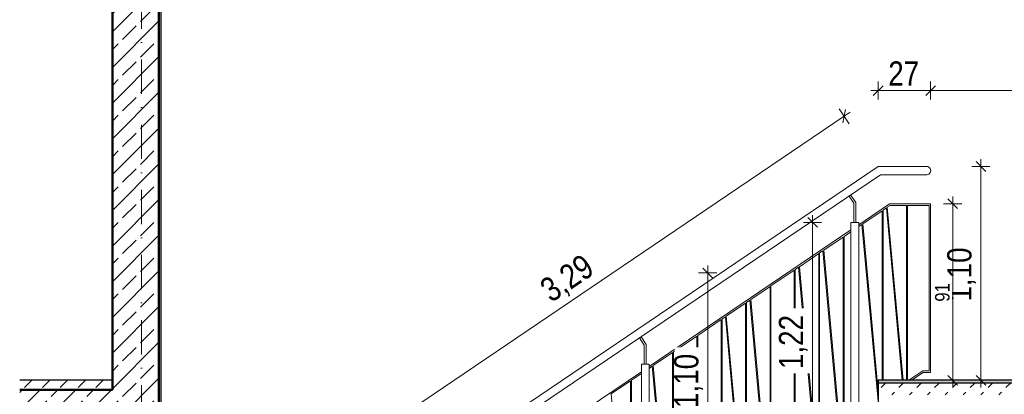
# Model space of a CAD drawing. Header units: metres. Extents: x -58265 to 688021, y -56222 to 35250.
# Tile 40 of 67: x 554291 to 559363, y -47361 to -45433. Entities that reach past the tile are written whole.
import ezdxf

# ---------------------------------------------------------------- set-up
doc = ezdxf.new("R2010")
doc.units = ezdxf.units.M
doc.header["$LTSCALE"] = 0.05
doc.linetypes.add('Strichpunktlinie', pattern=[13405.555248, 7055.555344, -3527.777672, 0, -2822.222233])
doc.linetypes.add('Wipeout_Contour', pattern=[20000, 0, -20000])
for name, color, linetype in [('A_1_Bauteilschraffuren', 7, 'Continuous'), ('A_1_Schraffuren', 7, 'Continuous'), ('A_1_Wände_Innen_Massiv', 7, 'Continuous'), ('A_4_Detail_Inhalt', 7, 'Continuous'), ('A_5_Detail_Bemaßung', 7, 'Continuous'), ('A_5_Detail_Inhalt', 7, 'Continuous')]:
    doc.layers.add(name, color=color, linetype=linetype)
doc.styles.add('ERSTELLTER_STIL_2', font='txt')
doc.dimstyles.new('ERSTELLTER_STIL__5', dxfattribs={"dimtxt": 125, "dimasz": 47.5, "dimexe": 0.18, "dimexo": 0.0625, "dimgap": 0, "dimtad": 1, "dimtih": 1, "dimtoh": 1, "dimlfac": 0.001, "dimzin": 0, "dimdsep": 46, "dimtxsty": 'ERSTELLTER_STIL_2', "dimblk": 'ARROWHEAD_6', "dimblk1": 'ARROWHEAD_6', "dimblk2": 'ARROWHEAD_6', "dimcen": 0.09, "dimse1": 1, "dimse2": 1, "dimclrd": 7, "dimclre": 7, "dimclrt": 7, "dimazin": 0, "dimtfac": 1, "dimtdec": 4, "dimtmove": 0, "dimatfit": 3, "dimfxl": 1, "dimtolj": 1, "dimtzin": 0, "dimarcsym": 0})
doc.dimstyles.new('ERSTELLTER_STIL__6', dxfattribs={"dimtxt": 125, "dimasz": 47.5, "dimexe": 0.18, "dimexo": 0.0625, "dimgap": 0, "dimtad": 1, "dimlfac": 0.001, "dimzin": 0, "dimdsep": 46, "dimtxsty": 'ERSTELLTER_STIL_2', "dimblk": 'ARROWHEAD_6', "dimblk1": 'ARROWHEAD_6', "dimblk2": 'ARROWHEAD_6', "dimcen": 0.09, "dimse1": 1, "dimse2": 1, "dimclrd": 7, "dimclre": 7, "dimclrt": 7, "dimazin": 0, "dimtfac": 1, "dimtdec": 4, "dimtmove": 0, "dimatfit": 3, "dimfxl": 1, "dimtolj": 1, "dimtzin": 0, "dimarcsym": 0})
doc.dimstyles.new('ERSTELLTER_STIL__8', dxfattribs={"dimtxt": 75, "dimasz": 47.5, "dimexe": 0.18, "dimexo": 0.0625, "dimgap": 0, "dimtad": 1, "dimlfac": 0.001, "dimzin": 0, "dimdsep": 46, "dimtxsty": 'ERSTELLTER_STIL_2', "dimblk": 'ARROWHEAD_6', "dimblk1": 'ARROWHEAD_6', "dimblk2": 'ARROWHEAD_6', "dimcen": 0.09, "dimse1": 1, "dimse2": 1, "dimclrd": 7, "dimclre": 7, "dimclrt": 7, "dimazin": 0, "dimtfac": 1, "dimtdec": 4, "dimtmove": 0, "dimatfit": 3, "dimfxl": 1, "dimtolj": 1, "dimtzin": 0, "dimarcsym": 0})
pattern_1 = [(45, (521223.22, -54588.84), (-91.9239, 91.9239), []), (45, (521177.26, -54542.88), (-91.9239, 91.9239), [97.5, -32.5])]
pattern_2 = [(45, (521223.22, -54588.84), (-91.9239, 91.9239), [97.5, -32.5]), (45, (521223.22, -54496.92), (-91.9239, 91.9239), [97.5, -32.5])]

# ---------------------------------------------------------------- blocks, each defined once
blk = doc.blocks.new('*D47', base_point=(521223.2, -54588.8))
at = {"layer": 'A_5_Detail_Bemaßung', "color": 7, "linetype": 'Continuous', "lineweight": 15}
for p, q in [((555008.5, -47762.4), (555008.5, -47668.7)), ((555998.5, -47762.4), (555998.5, -47668.7)), ((554971, -47715.6), (555008.5, -47715.6)), ((555033.5, -47690.6), (554983.5, -47740.6)), ((555008.5, -47715.6), (555998.5, -47715.6)), ((556023.5, -47690.6), (555973.5, -47740.6))]:
    blk.add_line(p, q, dxfattribs=at)
at = {"color": 254, "linetype": 'Wipeout_Contour', "lineweight": 0, "ltscale": 2229726.12484301}
blk.add_wipeout([(555226.5, -47711.8), (555559.7, -47711.8), (555559.7, -47544.3), (555226.5, -47544.3)], dxfattribs=at).dxf.layer = 'A_1_Schraffuren'
at = {"color": 254, "linetype": 'Wipeout_Contour', "lineweight": 0, "ltscale": 2231599.255427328}
blk.add_wipeout([(555731.4, -47711.8), (555994.7, -47711.8), (555994.7, -47544.3), (555731.4, -47544.3)], dxfattribs=at).dxf.layer = 'A_1_Schraffuren'
at = {"layer": 'A_5_Detail_Bemaßung', "color": 7, "lineweight": 15, "char_height": 125, "attachment_point": 7, "style": 'ERSTELLTER_STIL_2'}
for s, insert in [('\\A1;{\\pql;\\fSwis721 Cn BT|b0|i0|c0|p0;\\W1.000000;26\\fSwis721 Cn BT|b0|i0|c0|p0;\\W1.000000;\\A1{\\H.66x;\\S5^  ;}}', (555752.7, -47700.3)), ('\\A1;{\\pql;\\fSwis721 Cn BT|b0|i0|c0|p0;\\W1.000000;1,00}', (555247.7, -47690.6))]:
    blk.add_mtext(s, dxfattribs=dict(at, insert=insert))
blk = doc.blocks.new('ARROWHEAD_6')
at = {"color": 0, "linetype": 'Continuous', "lineweight": 0}
for p, q in [((0, 0), (-1, 0)), ((-0.5, -0.5), (0.5, 0.5))]:
    blk.add_line(p, q, dxfattribs=at)
blk = doc.blocks.new('*D49', base_point=(521223.2, -54588.8))
at = {"layer": 'A_5_Detail_Bemaßung', "color": 7, "linetype": 'Continuous', "lineweight": 15}
for p, q in [((559242.6, -46188.8), (559242.6, -46151.3)), ((559289.5, -46188.8), (559195.7, -46188.8)), ((559267.6, -46213.8), (559217.6, -46163.8)), ((559242.6, -47288.8), (559242.6, -46188.8)), ((559217.6, -47263.8), (559267.6, -47313.8)), ((559289.5, -47288.8), (559195.7, -47288.8)), ((559242.6, -47326.3), (559242.6, -47288.8))]:
    blk.add_line(p, q, dxfattribs=at)
at = {"color": 254, "linetype": 'Wipeout_Contour', "lineweight": 0, "ltscale": 2244420.477596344}
blk.add_wipeout([(559238.8, -46905.4), (559238.8, -46572.2), (559071.3, -46572.2), (559071.3, -46905.4)], dxfattribs=at).dxf.layer = 'A_1_Schraffuren'
at = {"layer": 'A_5_Detail_Bemaßung', "color": 7, "lineweight": 15, "insert": (559217.6, -46884.2), "char_height": 125, "attachment_point": 7, "rotation": 90, "style": 'ERSTELLTER_STIL_2'}
blk.add_mtext('\\A1;{\\pql;\\fSwis721 Cn BT|b0|i0|c0|p0;\\W1.000000;1,10}', dxfattribs=at)
blk = doc.blocks.new('*D54', base_point=(521223.2, -54588.8))
at = {"layer": 'A_5_Detail_Bemaßung', "color": 7, "linetype": 'Continuous', "lineweight": 15}
for p, q in [((557860.7, -46761.3), (557810.7, -46711.3)), ((557835.7, -46736.3), (557835.7, -46698.8)), ((557882.6, -46736.3), (557788.8, -46736.3)), ((557835.7, -47836.3), (557835.7, -46736.3)), ((557810.7, -47811.3), (557860.7, -47861.3)), ((557882.6, -47836.3), (557788.8, -47836.3)), ((557835.7, -47873.8), (557835.7, -47836.3))]:
    blk.add_line(p, q, dxfattribs=at)
at = {"color": 254, "linetype": 'Wipeout_Contour', "lineweight": 0, "ltscale": 2238996.460272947}
blk.add_wipeout([(557831.9, -47452.9), (557831.9, -47119.7), (557664.4, -47119.7), (557664.4, -47452.9)], dxfattribs=at).dxf.layer = 'A_1_Schraffuren'
at = {"layer": 'A_5_Detail_Bemaßung', "color": 7, "lineweight": 15, "insert": (557810.7, -47431.7), "char_height": 125, "attachment_point": 7, "rotation": 90, "style": 'ERSTELLTER_STIL_2'}
blk.add_mtext('\\A1;{\\pql;\\fSwis721 Cn BT|b0|i0|c0|p0;\\W1.000000;1,10}', dxfattribs=at)
blk = doc.blocks.new('*D57', base_point=(521223.2, -54588.8))
at = {"layer": 'A_5_Detail_Bemaßung', "color": 7, "linetype": 'Continuous', "lineweight": 15}
for p, q in [((558713.5, -45844.6), (558713.5, -45750.8)), ((558983.5, -45844.6), (558983.5, -45750.8)), ((558676, -45797.7), (558713.5, -45797.7)), ((558738.5, -45772.7), (558688.5, -45822.7)), ((558713.5, -45797.7), (558983.5, -45797.7)), ((559008.5, -45772.7), (558958.5, -45822.7))]:
    blk.add_line(p, q, dxfattribs=at)
at = {"color": 254, "linetype": 'Wipeout_Contour', "lineweight": 0, "ltscale": 2242859.081265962}
blk.add_wipeout([(558744.2, -45794), (558952.7, -45794), (558952.7, -45626.5), (558744.2, -45626.5)], dxfattribs=at).dxf.layer = 'A_1_Schraffuren'
at = {"layer": 'A_5_Detail_Bemaßung', "color": 7, "lineweight": 15, "insert": (558765.5, -45772.7), "char_height": 125, "attachment_point": 7, "style": 'ERSTELLTER_STIL_2'}
blk.add_mtext('\\A1;{\\pql;\\fSwis721 Cn BT|b0|i0|c0|p0;\\W1.000000;27}', dxfattribs=at)
blk = doc.blocks.new('*D58', base_point=(521223.2, -54588.8))
at = {"layer": 'A_5_Detail_Bemaßung', "color": 7, "linetype": 'Continuous', "lineweight": 15}
for p, q in [((558983.5, -45844.6), (558983.5, -45750.8)), ((561458.5, -45844.6), (561458.5, -45750.8)), ((559008.5, -45772.7), (558958.5, -45822.7)), ((558983.5, -45797.7), (561458.5, -45797.7)), ((561433.5, -45822.7), (561483.5, -45772.7)), ((561458.5, -45797.7), (561496, -45797.7))]:
    blk.add_line(p, q, dxfattribs=at)
at = {"color": 254, "linetype": 'Wipeout_Contour', "lineweight": 0, "ltscale": 2248330.853515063}
blk.add_wipeout([(560027, -45794), (560415, -45794), (560415, -45626.5), (560027, -45626.5)], dxfattribs=at).dxf.layer = 'A_1_Schraffuren'
at = {"layer": 'A_5_Detail_Bemaßung', "color": 7, "lineweight": 15, "insert": (560048.2, -45803.9), "char_height": 125, "attachment_point": 7, "style": 'ERSTELLTER_STIL_2'}
blk.add_mtext('\\A1;{\\pql;\\fSwis721 Cn BT|b0|i0|c0|p0;\\W1.000000;2,47\\fSwis721 Cn BT|b0|i0|c0|p0;\\W1.000000;\\A1{\\H.66x;\\S5^  ;}}', dxfattribs=at)
blk = doc.blocks.new('*D65', base_point=(521223.2, -54588.8))
at = {"layer": 'A_5_Detail_Bemaßung', "color": 7, "linetype": 'Continuous', "lineweight": 15}
for p, q in [((558564.8, -45968.9), (558512.3, -45891.2)), ((558531.8, -45964.8), (558545.3, -45895.3)), ((555814.4, -47771.4), (558538.5, -45930)), ((558538.5, -45930), (558569.6, -45909)), ((555783.3, -47792.4), (555814.4, -47771.4)), ((555840.6, -47810.2), (555788.1, -47732.5)), ((555821.1, -47736.7), (555807.7, -47806.1))]:
    blk.add_line(p, q, dxfattribs=at)
at = {"color": 254, "linetype": 'Wipeout_Contour', "lineweight": 0, "ltscale": 2236351.44002757}
blk.add_wipeout([(557036.3, -46940.9), (557312.4, -46754.3), (557218.6, -46615.5), (556942.5, -46802.1)], dxfattribs=at).dxf.layer = 'A_1_Schraffuren'
at = {"layer": 'A_5_Detail_Bemaßung', "color": 7, "lineweight": 15, "insert": (557042.1, -46911.4), "char_height": 125, "attachment_point": 7, "rotation": 34.0558, "style": 'ERSTELLTER_STIL_2'}
blk.add_mtext('\\A1;{\\pql;\\fSwis721 Cn BT|b0|i0|c0|p0;\\W1.000000;3,29}', dxfattribs=at)
blk = doc.blocks.new('*D68', base_point=(521223.2, -54588.8))
at = {"layer": 'A_5_Detail_Bemaßung', "color": 7, "linetype": 'Continuous', "lineweight": 15}
for p, q in [((558400.4, -46501.3), (558350.4, -46451.3)), ((558375.4, -46476.3), (558375.4, -46438.8)), ((558422.3, -46476.3), (558328.5, -46476.3)), ((558375.4, -47696.3), (558375.4, -46476.3)), ((558350.4, -47671.3), (558400.4, -47721.3)), ((558422.3, -47696.3), (558328.5, -47696.3)), ((558375.4, -47733.8), (558375.4, -47696.3))]:
    blk.add_line(p, q, dxfattribs=at)
at = {"color": 254, "linetype": 'Wipeout_Contour', "lineweight": 0, "ltscale": 2241080.162017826}
blk.add_wipeout([(558371.6, -47252.9), (558371.6, -46919.7), (558204.1, -46919.7), (558204.1, -47252.9)], dxfattribs=at).dxf.layer = 'A_1_Schraffuren'
at = {"layer": 'A_5_Detail_Bemaßung', "color": 7, "lineweight": 15, "insert": (558350.4, -47231.7), "char_height": 125, "attachment_point": 7, "rotation": 90, "style": 'ERSTELLTER_STIL_2'}
blk.add_mtext('\\A1;{\\pql;\\fSwis721 Cn BT|b0|i0|c0|p0;\\W1.000000;1,22}', dxfattribs=at)
blk = doc.blocks.new('*D70', base_point=(521223.2, -54588.8))
at = {"layer": 'A_5_Detail_Bemaßung', "color": 7, "linetype": 'Continuous', "lineweight": 15}
for p, q in [((559122.5, -46405.8), (559072.5, -46355.8)), ((559097.5, -46380.8), (559097.5, -46343.3)), ((559144.4, -46380.8), (559050.7, -46380.8)), ((559097.5, -47288.8), (559097.5, -46380.8)), ((559072.5, -47263.8), (559122.5, -47313.8)), ((559144.4, -47288.8), (559050.7, -47288.8)), ((559097.5, -47326.3), (559097.5, -47288.8))]:
    blk.add_line(p, q, dxfattribs=at)
at = {"color": 254, "linetype": 'Wipeout_Contour', "lineweight": 0, "ltscale": 2244013.789512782}
blk.add_wipeout([(559093.8, -46895.9), (559093.8, -46773.8), (558996.3, -46773.8), (558996.3, -46895.9)], dxfattribs=at).dxf.layer = 'A_1_Schraffuren'
at = {"layer": 'A_5_Detail_Bemaßung', "color": 7, "lineweight": 15, "insert": (559082.5, -46884.6), "char_height": 75, "attachment_point": 7, "rotation": 90, "style": 'ERSTELLTER_STIL_2'}
blk.add_mtext('\\A1;{\\pql;\\fSwis721 Cn BT|b0|i0|c0|p0;\\W1.000000;91}', dxfattribs=at)

msp = doc.modelspace()

# ---------------------------------------------------------------- hatches: boundary and pattern name
at = {"layer": 'A_1_Bauteilschraffuren', "linetype": 'Continuous', "lineweight": 15}
h = msp.add_hatch(dxfattribs=at)
h.set_pattern_fill('Beton__Stahlbeton_0002', color=253, style=0, pattern_type=2)
h.set_pattern_definition(pattern_1)
h.paths.add_polyline_path([(555008.48, -43908.839), (554768.48, -43908.839), (554768.48, -54738.839), (555008.48, -54738.839)])
at = {"layer": 'A_1_Bauteilschraffuren', "linetype": 'Continuous', "lineweight": 13}
h = msp.add_hatch(dxfattribs=at)
h.set_pattern_fill('Beton__unbewehrt_0002', color=251, style=0, pattern_type=2)
h.set_pattern_definition(pattern_2)
h.paths.add_polyline_path([(554291.048, -47338.839), (554768.48, -47338.839), (554768.48, -47288.839), (554291.048, -47288.839)])
h = msp.add_hatch(dxfattribs=at)
h.set_pattern_fill('Steinzeug_0002', color=251, style=0, pattern_type=2)
h.set_pattern_definition([(45, (559388.178, -47292.618), (-15.9099, 15.9099), []), (135, (559388.178, -47292.618), (15.9099, 15.9099), []), (90, (559372.268, -47276.708), (-20.25, 0), [0, -13.5, 0, -20.25]), (155, (559388.178, -47260.798), (8.55802, 18.35273), [0, -9.9, 0, -17.1])])
h.paths.add_polyline_path([(561455.98, -47303.839), (558713.48, -47303.839), (558713.48, -47288.839), (561455.98, -47288.839)])
h = msp.add_hatch(dxfattribs=at)
h.set_pattern_fill('Beton__unbewehrt_0002', color=251, style=0, pattern_type=2)
h.set_pattern_definition(pattern_2)
h.paths.add_polyline_path([(561443.48, -47303.839), (558713.48, -47303.839), (558713.48, -47363.839), (561443.48, -47363.839)])
at = {"layer": 'A_1_Bauteilschraffuren', "linetype": 'Continuous', "lineweight": 15}
h = msp.add_hatch(dxfattribs=at)
h.set_pattern_fill('Beton__Stahlbeton_0002', color=253, style=0, pattern_type=2)
h.set_pattern_definition(pattern_1)
h.paths.add_polyline_path([(554291.048, -47488.839), (554768.48, -47488.839), (554768.48, -47338.839), (554291.048, -47338.839)])

# ---------------------------------------------------------------- linework, layer by layer
at = {"color": 7, "linetype": 'Continuous', "lineweight": 25}
msp.add_line((554768.48, -47288.839), (554291.048, -47288.839), dxfattribs=at)
at = {"color": 7, "linetype": 'Continuous', "lineweight": 50}
msp.add_line((554768.48, -47338.839), (554291.048, -47338.839), dxfattribs=at)
at = {"layer": 'A_1_Wände_Innen_Massiv', "color": 7, "linetype": 'Continuous', "lineweight": 50}
for p, q in [((554768.48, -43908.839), (554768.48, -47288.839)), ((554768.48, -47288.839), (554768.48, -47338.839))]:
    msp.add_line(p, q, dxfattribs=at)
at = {"layer": 'A_4_Detail_Inhalt', "color": 7, "linetype": 'Continuous', "lineweight": 50}
msp.add_line((555008.48, -54738.839), (555008.48, -43908.839), dxfattribs=at)
at = {"layer": 'A_4_Detail_Inhalt', "color": 7, "linetype": 'Continuous', "lineweight": 25}
for p, q in [((555018.48, -43908.839), (555018.48, -54603.839)), ((561455.98, -47288.839), (558713.48, -47288.839)), ((558713.48, -47288.839), (558713.48, -47438.839)), ((561443.48, -47303.839), (558713.48, -47303.839))]:
    msp.add_line(p, q, dxfattribs=at)
at = {"layer": 'A_4_Detail_Inhalt', "color": 253, "linetype": 'Continuous', "lineweight": 15, "flags": 128}
msp.add_lwpolyline([(556013.48, -48013.839), (558713.48, -46188.839), (558963.48, -46188.839, -1.00000049), (558963.48, -46230.839), (558726.343, -46230.839), (556088.48, -48013.839)], format="xyb", dxfattribs=at)
for points in [[(558588.48, -46476.339), (558588.48, -46377.871), (558563.498, -46340.911)], [(558598.48, -46476.339), (558598.48, -46374.808), (558571.783, -46335.311)], [(558613.48, -46488.178), (558772.283, -46380.839), (558983.48, -46380.839), (558983.48, -47248.839), (558945.262, -47248.839)], [(558755.768, -46401.658), (558739.199, -46412.858)], [(558836.575, -47288.839), (558755.768, -46401.658)], [(558859.917, -46388.839), (558774.733, -46388.839), (558760.498, -46398.461)], [(558841.596, -47288.839), (558760.498, -46398.461)], [(558859.917, -47288.839), (558859.917, -46388.839)], [(558864.917, -47288.839), (558864.917, -46388.839)], [(558942.812, -47240.839), (558975.48, -47240.839), (558975.48, -46388.839), (558864.917, -46388.839)], [(558734.199, -46416.237), (558634.779, -46483.437)], [(558734.199, -47288.839), (558734.199, -46416.237)], [(558739.199, -47288.839), (558739.199, -46412.858)], [(558630.05, -46486.634), (558613.48, -46497.834)], [(558712.899, -47396.243), (558630.05, -46486.634)], [(558713.48, -47347.498), (558634.779, -46483.437)], [(557533.48, -47218.178), (558573.48, -46515.215)], [(558532.791, -46552.374), (558433.372, -46619.574)], [(558532.791, -47517.983), (558532.791, -46552.374)], [(558573.48, -46524.871), (558537.791, -46548.994)], [(558537.791, -47514.603), (558537.791, -46548.994)], [(558407.073, -46637.35), (558307.654, -46704.55)], [(558407.073, -47602.959), (558407.073, -46637.35)], [(558428.642, -46622.771), (558412.073, -46633.971)], [(558412.073, -47599.58), (558412.073, -46633.971)], [(558511.492, -47532.38), (558428.642, -46622.771)], [(558516.221, -47529.183), (558433.372, -46619.574)], [(558302.924, -46707.747), (558286.354, -46718.947)], [(558385.773, -47617.356), (558302.924, -46707.747)], [(558390.503, -47614.159), (558307.654, -46704.55)], [(558281.354, -46722.327), (558161.354, -46803.438)], [(558281.354, -47687.936), (558281.354, -46722.327)], [(558286.354, -47684.556), (558286.354, -46718.947)], [(558156.354, -46806.818), (558056.935, -46874.017)], [(558156.354, -47772.426), (558156.354, -46806.818)], [(558161.354, -47769.047), (558161.354, -46803.438)], [(558030.636, -46891.794), (557931.216, -46958.994)], [(558030.636, -47857.403), (558030.636, -46891.794)], [(558052.205, -46877.214), (558035.636, -46888.414)], [(558035.636, -47854.023), (558035.636, -46888.414)], [(558135.055, -47786.823), (558052.205, -46877.214)], [(558139.784, -47783.626), (558056.935, -46874.017)], [(557926.487, -46962.191), (557909.917, -46973.391)], [(558009.336, -47871.8), (557926.487, -46962.191)], [(558014.066, -47868.603), (557931.216, -46958.994)], [(557904.917, -46976.77), (557784.917, -47057.881)], [(557904.917, -47942.379), (557904.917, -46976.77)], [(557909.917, -47939), (557909.917, -46973.391)], [(557508.48, -47206.339), (557508.48, -47107.871), (557483.498, -47070.911)], [(557518.48, -47206.339), (557518.48, -47104.808), (557491.783, -47065.311)], [(557779.917, -47061.261), (557680.498, -47128.461)], [(557779.917, -48026.87), (557779.917, -47061.261)], [(557784.917, -48023.49), (557784.917, -47057.881)], [(557654.199, -47146.237), (557554.779, -47213.437)], [(557654.199, -48111.846), (557654.199, -47146.237)], [(557675.768, -47131.658), (557659.199, -47142.858)], [(557659.199, -48108.467), (557659.199, -47142.858)], [(557758.618, -48041.267), (557675.768, -47131.658)], [(557763.347, -48038.07), (557680.498, -47128.461)], [(557550.05, -47216.634), (557533.48, -47227.834)], [(557632.899, -48126.243), (557550.05, -47216.634)], [(557637.629, -48123.046), (557554.779, -47213.437)], [(556438.48, -47958.317), (557493.48, -47245.215)], [(557493.48, -47254.871), (557442.791, -47289.133)], [(558871.798, -47288.839), (558942.812, -47240.839)], [(558945.262, -47248.839), (558886.084, -47288.839)], [(557437.791, -47292.513), (557338.372, -47359.713)], [(557437.791, -48258.122), (557437.791, -47292.513)], [(557442.791, -48254.742), (557442.791, -47289.133)], [(557421.221, -48269.322), (557338.372, -47359.713)]]:
    msp.add_lwpolyline(points, dxfattribs=at)
for points in [[(558613.48, -47696.339), (558573.48, -47696.339), (558573.48, -46476.339), (558613.48, -46476.339)], [(557533.48, -48426.339), (557493.48, -48426.339), (557493.48, -47206.339), (557533.48, -47206.339)]]:
    msp.add_lwpolyline(points, close=True, dxfattribs=at)
at = {"layer": 'A_5_Detail_Inhalt', "color": 7, "linetype": 'Strichpunktlinie', "lineweight": 15, "ltscale": 0.5}
msp.add_line((554918.48, -55872.002), (554918.48, -42603.918), dxfattribs=at)

# ---------------------------------------------------------------- next in the draw order: dimensions: what is measured, and where the dimension line sits
at = {"layer": 'A_5_Detail_Bemaßung', "color": 7, "linetype": 'Continuous', "lineweight": 15}
for base, p1, p2, picture, middle in [((559242.584, -46188.839), (559218.576, -47288.839), (558987.501, -46188.839), '*D49', (559155.084, -46722.363)), ((557835.693, -46736.339), (557903.48, -47836.339), (557903.48, -46736.339), '*D54', (557748.193, -47269.863))]:
    dim = msp.add_linear_dim(base=base, p1=p1, p2=p2, angle=90, dimstyle='ERSTELLTER_STIL__6', dxfattribs=at)
    dim.commit()
    dim.dimension.update_dxf_attribs({"geometry": picture, "text_midpoint": middle, "dimtype": 160, "text_rotation": 90})
dim = msp.add_linear_dim(base=(555998.48, -47715.559), p1=(555008.48, -48405.513), p2=(555998.48, -48338.852), text='1,00', dimstyle='ERSTELLTER_STIL__5', dxfattribs=at)
dim.commit()
dim.dimension.update_dxf_attribs({"geometry": '*D47', "text_midpoint": (555409.556, -47628.059), "dimtype": 160})

# ---------------------------------------------------------------- next in the draw order: dimensions: what is measured, and where the dimension line sits
dim = msp.add_linear_dim(base=(558983.48, -45797.706), p1=(558713.48, -46188.839), p2=(558983.48, -46380.839), dimstyle='ERSTELLTER_STIL__5', dxfattribs=at)
dim.commit()
dim.dimension.update_dxf_attribs({"geometry": '*D57', "text_midpoint": (558860.601, -45710.206), "dimtype": 160})

# ---------------------------------------------------------------- next in the draw order: dimensions: what is measured, and where the dimension line sits
dim = msp.add_linear_dim(base=(561458.480074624, -45797.705834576), p1=(558983.480074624, -46380.839404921), p2=(561458.480074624, -45039.156404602), dimstyle='ERSTELLTER_STIL__5', dxfattribs=at)
dim.commit()
dim.dimension.update_dxf_attribs({"geometry": '*D58', "text_midpoint": (560378.349202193, -45710.205834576), "dimtype": 160})
dim = msp.add_linear_dim(base=(558538.55, -45930.039), p1=(555992.48, -48034.839), p2=(558713.48, -46188.839), angle=34.05578, dimstyle='ERSTELLTER_STIL__6', dxfattribs=at)
dim.commit()
dim.dimension.update_dxf_attribs({"geometry": '*D65', "text_midpoint": (557141.122, -46768.983), "dimtype": 160, "text_rotation": 34.05578})

# ---------------------------------------------------------------- next in the draw order: dimensions: what is measured, and where the dimension line sits
for base, p1, p2, dimstyle, picture, middle in [((559097.545, -46380.839), (558713.48, -47288.839), (558983.48, -46380.839), 'ERSTELLTER_STIL__8', '*D70', (559045.045, -46827.567)), ((558375.389, -46476.339), (558593.48, -47696.339), (558573.48, -46476.339), 'ERSTELLTER_STIL__6', '*D68', (558287.889, -47069.863))]:
    dim = msp.add_linear_dim(base=base, p1=p1, p2=p2, angle=90, dimstyle=dimstyle, dxfattribs=at)
    dim.commit()
    dim.dimension.update_dxf_attribs({"geometry": picture, "text_midpoint": middle, "dimtype": 160, "text_rotation": 90})

doc.saveas('drawing.dxf')
